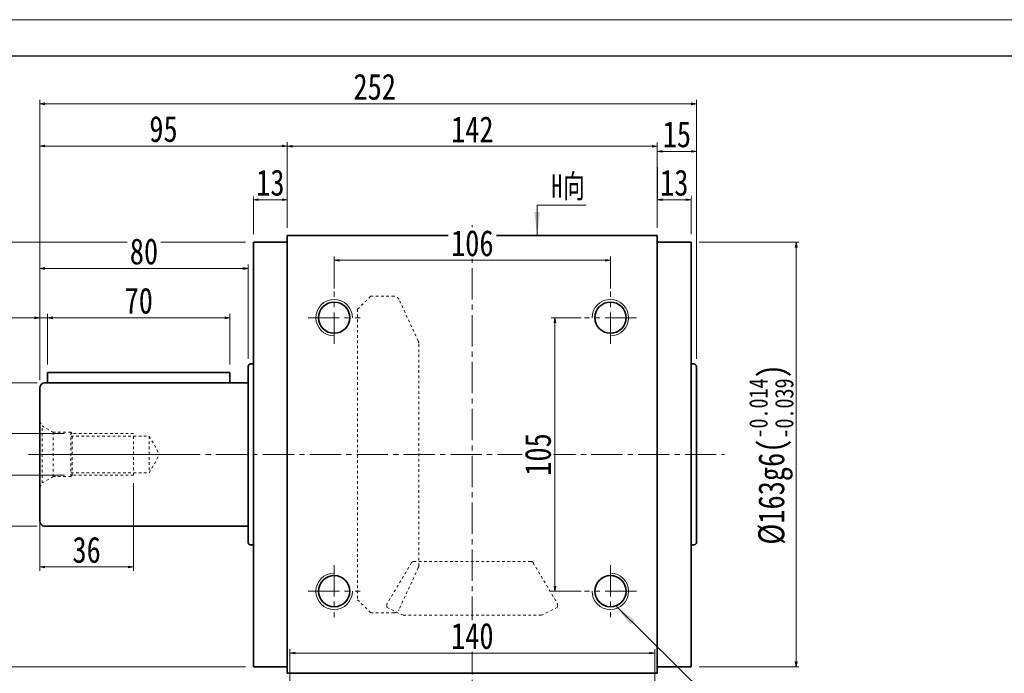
# Model space of a CAD drawing. Header units: millimetres. Extents: x -56 to 1149, y -66 to 764.
# Tile 4 of 5: x 144 to 522, y 513 to 764. Entities that reach past the tile are written whole.
import ezdxf

# ---------------------------------------------------------------- set-up
doc = ezdxf.new("R2010")
doc.units = ezdxf.units.MM
doc.linetypes.add('点画线', pattern=[18, 12, -2, 2, -2])
doc.linetypes.add('虚线', pattern=[2, 1, -1])
for name, color, linetype, lineweight in [('中心线层', 1, '点画线', 18), ('图框_外框线', 7, 'Continuous', 18), ('尺寸线层', 3, 'Continuous', 18), ('粗实线层', 7, 'Continuous', 35), ('虚线层', 6, '虚线', 18)]:
    doc.layers.add(name, color=color, linetype=linetype, lineweight=lineweight)
doc.styles.add('宋体', font='SimSun.ttf', dxfattribs={"width": 0.8})
doc.styles.add('标准', font='SimSun.ttf', dxfattribs={"width": 0.667})
doc.dimstyles.new('A水平标注$0', dxfattribs={"dimtxt": 3.5, "dimasz": 2, "dimexe": 1.5, "dimexo": 3, "dimgap": 1.1, "dimtad": 1, "dimtoh": 1, "dimdec": 4, "dimdsep": 46, "dimtxsty": '宋体', "dimblk": 'OPEN', "dimcen": 3, "dimclrd": 3, "dimclre": 3, "dimclrt": 6, "dimadec": 0, "dimazin": 0, "dimtm": 1e-09, "dimtfac": 1, "dimtdec": 4, "dimtix": 1, "dimtmove": 0, "dimatfit": 3, "dimldrblk": 'OPEN', "dimfxl": 0, "dimlwd": 13, "dimlwe": 13, "dimarcsym": 0})
doc.dimstyles.new('D直径标注φ25', dxfattribs={"dimtxt": 3.5, "dimasz": 2, "dimexe": 1, "dimexo": 3, "dimtad": 1, "dimtoh": 1, "dimdec": 1, "dimdsep": 46, "dimtxsty": '宋体', "dimblk": 'OPEN', "dimcen": 3, "dimclrd": 3, "dimclre": 3, "dimclrt": 130, "dimadec": 0, "dimazin": 0, "dimtm": 1e-09, "dimtfac": 1, "dimtdec": 1, "dimtmove": 0, "dimatfit": 0, "dimldrblk": 'OPEN', "dimfxl": 0, "dimlwd": 13, "dimlwe": 13, "dimarcsym": 0})
doc.dimstyles.new('螺孔(M8-7H)', dxfattribs={"dimtxt": 3.5, "dimasz": 2, "dimexe": 1.25, "dimexo": 3, "dimtad": 1, "dimtoh": 1, "dimdec": 4, "dimdsep": 46, "dimtxsty": '宋体', "dimblk": 'OPEN', "dimcen": 3, "dimclrd": 3, "dimclre": 3, "dimclrt": 2, "dimadec": 0, "dimazin": 0, "dimtm": 1e-09, "dimtfac": 1, "dimtdec": 4, "dimtmove": 0, "dimatfit": 3, "dimldrblk": 'OPEN', "dimfxl": 0, "dimlwd": 9, "dimlwe": 9, "dimarcsym": 0})

# ---------------------------------------------------------------- blocks, each defined once
blk = doc.blocks.new('_Open')
at = {"color": 0, "linetype": 'ByBlock', "lineweight": -2}
for p, q in [((-1, 0.17), (0, 0)), ((-1, -0.17), (0, 0)), ((0, 0), (-1, 0))]:
    blk.add_line(p, q, dxfattribs=at)
blk = doc.blocks.new('*D9')
at = {"layer": 'Defpoints', "color": 0, "transparency": 16777216}
for p in [(388.77, 715.4), (246.77, 681.1), (388.77, 681.1)]:
    blk.add_point(p, dxfattribs=at)
at = {"layer": '尺寸线层', "color": 3, "lineweight": 13, "transparency": 16777216}
for p, q in [((246.77, 684.1), (246.77, 716.9)), ((248.77, 715.4), (386.77, 715.4)), ((388.77, 684.1), (388.77, 716.9))]:
    blk.add_line(p, q, dxfattribs=at)
at = {"layer": '尺寸线层', "color": 3, "lineweight": 13, "transparency": 16777216, "xscale": 2, "yscale": 2, "zscale": 2, "rotation": 180}
blk.add_blockref('_Open', (246.77, 715.4), dxfattribs=at)
at = {"layer": '尺寸线层', "color": 3, "lineweight": 13, "transparency": 16777216, "xscale": 2, "yscale": 2, "zscale": 2}
blk.add_blockref('_Open', (388.77, 715.4), dxfattribs=at)
at = {"layer": '尺寸线层', "color": 6, "transparency": 16777216, "insert": (317.77, 721.9), "char_height": 10, "attachment_point": 5, "style": '宋体', "bg_fill": 3, "box_fill_scale": 1.1, "bg_fill_color": 256, "bg_fill_true_color": 13158600, "bg_fill_transparency": 0}
blk.add_mtext('142', dxfattribs=at)
blk = doc.blocks.new('*D10')
at = {"layer": 'Defpoints', "color": 0, "transparency": 16777216}
for p in [(151.77, 731.69), (403.77, 630.85), (151.77, 622.6)]:
    blk.add_point(p, dxfattribs=at)
at = {"layer": '尺寸线层', "color": 3, "lineweight": 13, "transparency": 16777216}
for p, q in [((151.77, 625.6), (151.77, 733.19)), ((403.77, 633.85), (403.77, 733.19)), ((401.77, 731.69), (153.77, 731.69))]:
    blk.add_line(p, q, dxfattribs=at)
at = {"layer": '尺寸线层', "color": 3, "lineweight": 13, "transparency": 16777216, "xscale": 2, "yscale": 2, "zscale": 2, "rotation": 180}
blk.add_blockref('_Open', (151.77, 731.69), dxfattribs=at)
at = {"layer": '尺寸线层', "color": 3, "lineweight": 13, "transparency": 16777216, "xscale": 2, "yscale": 2, "zscale": 2}
blk.add_blockref('_Open', (403.77, 731.69), dxfattribs=at)
at = {"layer": '尺寸线层', "color": 6, "transparency": 16777216, "insert": (280.33, 738.19), "char_height": 10, "attachment_point": 5, "style": '宋体', "bg_fill": 3, "box_fill_scale": 1.1, "bg_fill_color": 256, "bg_fill_true_color": 13158600, "bg_fill_transparency": 0}
blk.add_mtext('252', dxfattribs=at)
blk = doc.blocks.new('*D11')
at = {"layer": 'Defpoints', "color": 0, "transparency": 16777216}
for p in [(233.77, 694.88), (246.77, 681.1), (233.77, 678.6)]:
    blk.add_point(p, dxfattribs=at)
at = {"layer": '尺寸线层', "color": 3, "lineweight": 13, "transparency": 16777216}
for p, q in [((233.77, 681.6), (233.77, 696.38)), ((246.77, 684.1), (246.77, 696.38)), ((244.77, 694.88), (235.77, 694.88))]:
    blk.add_line(p, q, dxfattribs=at)
at = {"layer": '尺寸线层', "color": 3, "lineweight": 13, "transparency": 16777216, "xscale": 2, "yscale": 2, "zscale": 2, "rotation": 180}
blk.add_blockref('_Open', (233.77, 694.88), dxfattribs=at)
at = {"layer": '尺寸线层', "color": 3, "lineweight": 13, "transparency": 16777216, "xscale": 2, "yscale": 2, "zscale": 2}
blk.add_blockref('_Open', (246.77, 694.88), dxfattribs=at)
at = {"layer": '尺寸线层', "color": 6, "transparency": 16777216, "insert": (240.27, 701.38), "char_height": 10, "attachment_point": 5, "style": '宋体', "bg_fill": 3, "box_fill_scale": 1.1, "bg_fill_color": 256, "bg_fill_true_color": 13158600, "bg_fill_transparency": 0}
blk.add_mtext('13', dxfattribs=at)
blk = doc.blocks.new('*D12')
at = {"layer": 'Defpoints', "color": 0, "transparency": 16777216}
for p in [(151.77, 715.47), (246.77, 681.1), (151.77, 622.6)]:
    blk.add_point(p, dxfattribs=at)
at = {"layer": '尺寸线层', "color": 3, "lineweight": 13, "transparency": 16777216}
for p, q in [((151.77, 625.6), (151.77, 716.97)), ((244.77, 715.47), (153.77, 715.47)), ((246.77, 684.1), (246.77, 716.97))]:
    blk.add_line(p, q, dxfattribs=at)
at = {"layer": '尺寸线层', "color": 3, "lineweight": 13, "transparency": 16777216, "xscale": 2, "yscale": 2, "zscale": 2, "rotation": 180}
blk.add_blockref('_Open', (151.77, 715.47), dxfattribs=at)
at = {"layer": '尺寸线层', "color": 3, "lineweight": 13, "transparency": 16777216, "xscale": 2, "yscale": 2, "zscale": 2}
blk.add_blockref('_Open', (246.77, 715.47), dxfattribs=at)
at = {"layer": '尺寸线层', "color": 6, "transparency": 16777216, "insert": (199.27, 721.97), "char_height": 10, "attachment_point": 5, "style": '宋体', "bg_fill": 3, "box_fill_scale": 1.1, "bg_fill_color": 256, "bg_fill_true_color": 13158600, "bg_fill_transparency": 0}
blk.add_mtext('95', dxfattribs=at)
blk = doc.blocks.new('*D13')
at = {"layer": 'Defpoints', "color": 0, "transparency": 16777216}
for p in [(388.77, 694.88), (388.77, 681.1), (401.77, 678.6)]:
    blk.add_point(p, dxfattribs=at)
at = {"layer": '尺寸线层', "color": 3, "lineweight": 13, "transparency": 16777216}
for p, q in [((388.77, 684.1), (388.77, 696.38)), ((401.77, 681.6), (401.77, 696.38)), ((399.77, 694.88), (390.77, 694.88))]:
    blk.add_line(p, q, dxfattribs=at)
at = {"layer": '尺寸线层', "color": 3, "lineweight": 13, "transparency": 16777216, "xscale": 2, "yscale": 2, "zscale": 2, "rotation": 180}
blk.add_blockref('_Open', (388.77, 694.88), dxfattribs=at)
at = {"layer": '尺寸线层', "color": 3, "lineweight": 13, "transparency": 16777216, "xscale": 2, "yscale": 2, "zscale": 2}
blk.add_blockref('_Open', (401.77, 694.88), dxfattribs=at)
at = {"layer": '尺寸线层', "color": 6, "transparency": 16777216, "insert": (395.27, 701.38), "char_height": 10, "attachment_point": 5, "style": '宋体', "bg_fill": 3, "box_fill_scale": 1.1, "bg_fill_color": 256, "bg_fill_true_color": 13158600, "bg_fill_transparency": 0}
blk.add_mtext('13', dxfattribs=at)
blk = doc.blocks.new('*D14')
at = {"layer": 'Defpoints', "color": 0, "transparency": 16777216}
for p in [(370.77, 671.64), (264.77, 657.85), (370.77, 657.85)]:
    blk.add_point(p, dxfattribs=at)
at = {"layer": '尺寸线层', "color": 3, "lineweight": 13, "transparency": 16777216}
for p, q in [((264.77, 660.85), (264.77, 673.14)), ((370.77, 660.85), (370.77, 673.14)), ((266.77, 671.64), (368.77, 671.64))]:
    blk.add_line(p, q, dxfattribs=at)
at = {"layer": '尺寸线层', "color": 3, "lineweight": 13, "transparency": 16777216, "xscale": 2, "yscale": 2, "zscale": 2, "rotation": 180}
blk.add_blockref('_Open', (264.77, 671.64), dxfattribs=at)
at = {"layer": '尺寸线层', "color": 3, "lineweight": 13, "transparency": 16777216, "xscale": 2, "yscale": 2, "zscale": 2}
blk.add_blockref('_Open', (370.77, 671.64), dxfattribs=at)
at = {"layer": '尺寸线层', "color": 6, "transparency": 16777216, "insert": (317.77, 678.14), "char_height": 10, "attachment_point": 5, "style": '宋体', "bg_fill": 3, "box_fill_scale": 1.1, "bg_fill_color": 256, "bg_fill_true_color": 13158600, "bg_fill_transparency": 0}
blk.add_mtext('106', dxfattribs=at)
blk = doc.blocks.new('*D15')
at = {"layer": 'Defpoints', "color": 0, "transparency": 16777216}
for p in [(362.52, 649.6), (349.5, 544.6), (362.52, 544.6)]:
    blk.add_point(p, dxfattribs=at)
at = {"layer": '尺寸线层', "color": 3, "lineweight": 13, "transparency": 16777216}
for p, q in [((359.52, 649.6), (348, 649.6)), ((349.5, 647.6), (349.5, 546.6)), ((359.52, 544.6), (348, 544.6))]:
    blk.add_line(p, q, dxfattribs=at)
at = {"layer": '尺寸线层', "color": 3, "lineweight": 13, "transparency": 16777216, "xscale": 2, "yscale": 2, "zscale": 2}
for p, rotation in [((349.5, 649.6), 90), ((349.5, 544.6), 270)]:
    blk.add_blockref('_Open', p, dxfattribs=dict(at, rotation=rotation))
at = {"layer": '尺寸线层', "color": 6, "transparency": 16777216, "insert": (343, 597.1), "char_height": 10, "attachment_point": 5, "rotation": 90, "style": '宋体', "bg_fill": 3, "box_fill_scale": 1.1, "bg_fill_color": 256, "bg_fill_true_color": 13158600, "bg_fill_transparency": 0}
blk.add_mtext('105', dxfattribs=at)
blk = doc.blocks.new('*X5')
at = {"layer": '尺寸线层', "linetype": 'Continuous'}
blk.add_hatch(color=0, dxfattribs=at).paths.add_polyline_path([(-79.17, 71.97), (-71.97, 66.46), (-73.55, 64.85)], flags=0)
at = {"layer": '尺寸线层', "color": 0, "linetype": 'Continuous'}
blk.add_line((-79.17, 71.97), (-6.11, 0), dxfattribs=at)
at = {"layer": '尺寸线层', "color": 0}
for p, q in [((0, 20.01), (79.78, 20.01)), ((0, 0), (0, 20.01)), ((-6.11, 0), (0, 0)), ((0, 0), (79.78, 0))]:
    blk.add_line(p, q, dxfattribs=at)
at = {"layer": '尺寸线层', "color": 0, "insert": (4.5, 1.8), "char_height": 9, "width": 150.5686, "attachment_point": 7, "line_spacing_factor": 1.15057, "style": '标准'}
blk.add_mtext('\\T1.1;4-M14x20\\P反面，H向孔位一致', dxfattribs=at)
blk = doc.blocks.new('*X6')
at = {"layer": '尺寸线层', "linetype": 'Continuous'}
blk.add_hatch(color=0, dxfattribs=at).paths.add_polyline_path([(-1.02, -11.73), (-2.14, -2.73), (0.11, -2.73)], flags=0)
at = {"layer": '尺寸线层', "color": 0, "linetype": 'Continuous'}
blk.add_line((-1.02, -11.73), (-1.02, 0), dxfattribs=at)
at = {"layer": '尺寸线层', "color": 0}
for p, q in [((-1.02, 0), (0, 0)), ((0, 0), (0, 0)), ((0, 0), (17.75, 0))]:
    blk.add_line(p, q, dxfattribs=at)
at = {"layer": '尺寸线层', "color": 0, "insert": (4.5, 1.8), "char_height": 9, "width": 26.5093, "attachment_point": 7, "line_spacing_factor": 1.15057, "style": '标准'}
blk.add_mtext('\\T1.1;H向', dxfattribs=at)
blk = doc.blocks.new('*D16')
at = {"layer": 'Defpoints', "color": 0, "transparency": 16777216}
for p in [(401.77, 678.6), (401.77, 515.6), (442.03, 515.6)]:
    blk.add_point(p, dxfattribs=at)
at = {"layer": '尺寸线层', "color": 3, "lineweight": 13, "transparency": 16777216}
for p, q in [((404.77, 678.6), (443.03, 678.6)), ((442.03, 676.6), (442.03, 517.6)), ((404.77, 515.6), (443.03, 515.6))]:
    blk.add_line(p, q, dxfattribs=at)
at = {"layer": '尺寸线层', "color": 3, "lineweight": 13, "transparency": 16777216, "xscale": 2, "yscale": 2, "zscale": 2}
for p, rotation in [((442.03, 678.6), 90), ((442.03, 515.6), 270)]:
    blk.add_blockref('_Open', p, dxfattribs=dict(at, rotation=rotation))
at = {"layer": '尺寸线层', "color": 130, "transparency": 16777216, "insert": (432.49, 597.1), "char_height": 10, "attachment_point": 5, "rotation": 90, "style": '宋体', "bg_fill": 3, "box_fill_scale": 1.1, "bg_fill_color": 256, "bg_fill_true_color": 13158600, "bg_fill_transparency": 0}
blk.add_mtext('{\\A1;\\A1;%%C163g6({\\H0.707107x;\\S-0.014^ -0.039;})}', dxfattribs=at)
blk = doc.blocks.new('*D17')
at = {"layer": 'Defpoints', "color": 0, "transparency": 16777216}
for p in [(93.97, 678.6), (233.77, 678.6), (233.77, 515.6)]:
    blk.add_point(p, dxfattribs=at)
at = {"layer": '尺寸线层', "color": 3, "lineweight": 13, "transparency": 16777216}
for p, q in [((230.77, 678.6), (92.97, 678.6)), ((93.97, 517.6), (93.97, 676.6)), ((230.77, 515.6), (92.97, 515.6))]:
    blk.add_line(p, q, dxfattribs=at)
at = {"layer": '尺寸线层', "color": 3, "lineweight": 13, "transparency": 16777216, "xscale": 2, "yscale": 2, "zscale": 2}
for p, rotation in [((93.97, 678.6), 90), ((93.97, 515.6), 270)]:
    blk.add_blockref('_Open', p, dxfattribs=dict(at, rotation=rotation))
at = {"layer": '尺寸线层', "color": 130, "transparency": 16777216, "insert": (84.43, 597.1), "char_height": 10, "attachment_point": 5, "rotation": 90, "style": '宋体', "bg_fill": 3, "box_fill_scale": 1.1, "bg_fill_color": 256, "bg_fill_true_color": 13158600, "bg_fill_transparency": 0}
blk.add_mtext('{\\A1;\\A1;%%C163g6({\\H0.707107x;\\S-0.014^ -0.039;})}', dxfattribs=at)
blk = doc.blocks.new('*D21')
at = {"layer": 'Defpoints', "color": 0, "transparency": 16777216}
for p in [(164.27, 605.1), (135.24, 589.1), (164.27, 589.1)]:
    blk.add_point(p, dxfattribs=at)
at = {"layer": '尺寸线层', "color": 3, "lineweight": 9, "transparency": 16777216}
for p, q in [((161.27, 605.1), (133.99, 605.1)), ((135.24, 603.1), (135.24, 591.1)), ((161.27, 589.1), (133.99, 589.1))]:
    blk.add_line(p, q, dxfattribs=at)
at = {"layer": '尺寸线层', "color": 3, "lineweight": 9, "transparency": 16777216, "xscale": 2, "yscale": 2, "zscale": 2}
for p, rotation in [((135.24, 605.1), 90), ((135.24, 589.1), 270)]:
    blk.add_blockref('_Open', p, dxfattribs=dict(at, rotation=rotation))
at = {"layer": '尺寸线层', "color": 2, "transparency": 16777216, "insert": (128.74, 597.1), "char_height": 10, "attachment_point": 5, "rotation": 90, "style": '宋体', "bg_fill": 3, "box_fill_scale": 1.1, "bg_fill_color": 256, "bg_fill_true_color": 13158600, "bg_fill_transparency": 0}
blk.add_mtext('M16-7H', dxfattribs=at)
blk = doc.blocks.new('m16螺纹中心孔_1')
at = {"layer": '中心线层', "linetype": '点画线', "lineweight": 18}
blk.add_line((49.71, 0), (-4.25, 0), dxfattribs=at)
at = {"layer": '粗实线层', "color": 6, "linetype": '虚线', "lineweight": 18}
for p, q in [((0, -12.65), (0, 12.65)), ((0, 12.65), (0.99, 10.93)), ((5.2, 8.5), (0.99, 10.93)), ((0.99, -10.93), (0.99, 10.93)), ((12, 8.5), (5.2, 8.5)), ((5.2, -8.5), (5.2, 8.5)), ((12.5, 8), (12, 8.5)), ((12, -8.5), (12, 8.5)), ((36, 8), (12.5, 8)), ((12.5, -8), (12.5, 8)), ((36, -8), (36, 8)), ((12, 7), (42, 7)), ((42, 7), (46.04, 0)), ((42, 7), (42, -7)), ((42, -7), (46.04, 0)), ((12, -7), (42, -7)), ((0, -12.65), (0.99, -10.93)), ((5.2, -8.5), (0.99, -10.93)), ((12, -8.5), (5.2, -8.5)), ((12.5, -8), (12, -8.5)), ((36, -8), (12.5, -8))]:
    blk.add_line(p, q, dxfattribs=at)
blk = doc.blocks.new('*D22')
at = {"layer": 'Defpoints', "color": 0, "transparency": 16777216}
for p in [(187.77, 589.1), (151.77, 579.1), (187.77, 553.94)]:
    blk.add_point(p, dxfattribs=at)
at = {"layer": '尺寸线层', "color": 3, "lineweight": 13, "transparency": 16777216}
for p, q in [((187.77, 586.1), (187.77, 552.44)), ((151.77, 576.1), (151.77, 552.44)), ((153.77, 553.94), (185.77, 553.94))]:
    blk.add_line(p, q, dxfattribs=at)
at = {"layer": '尺寸线层', "color": 3, "lineweight": 13, "transparency": 16777216, "xscale": 2, "yscale": 2, "zscale": 2, "rotation": 180}
blk.add_blockref('_Open', (151.77, 553.94), dxfattribs=at)
at = {"layer": '尺寸线层', "color": 3, "lineweight": 13, "transparency": 16777216, "xscale": 2, "yscale": 2, "zscale": 2}
blk.add_blockref('_Open', (187.77, 553.94), dxfattribs=at)
at = {"layer": '尺寸线层', "color": 6, "transparency": 16777216, "insert": (169.77, 560.44), "char_height": 10, "attachment_point": 5, "style": '宋体', "bg_fill": 3, "box_fill_scale": 1.1, "bg_fill_color": 256, "bg_fill_true_color": 13158600, "bg_fill_transparency": 0}
blk.add_mtext('36', dxfattribs=at)
blk = doc.blocks.new('*D23')
at = {"layer": 'Defpoints', "color": 0, "transparency": 16777216}
for p in [(153.77, 624.6), (153.77, 569.6)]:
    blk.add_point(p, dxfattribs=at)
at = {"layer": '尺寸线层', "color": 3, "lineweight": 13, "transparency": 16777216}
for p, q in [((150.77, 624.6), (114.78, 624.6)), ((115.78, 571.6), (115.78, 622.6)), ((150.77, 569.6), (114.78, 569.6))]:
    blk.add_line(p, q, dxfattribs=at)
at = {"layer": '尺寸线层', "color": 3, "lineweight": 13, "transparency": 16777216, "xscale": 2, "yscale": 2, "zscale": 2}
for p, rotation in [((115.78, 624.6), 90), ((115.78, 569.6), 270)]:
    blk.add_blockref('_Open', p, dxfattribs=dict(at, rotation=rotation))
at = {"layer": '尺寸线层', "color": 130, "transparency": 16777216, "insert": (106.56, 597.1), "char_height": 10, "attachment_point": 5, "rotation": 90, "style": '宋体', "bg_fill": 3, "box_fill_scale": 1.1, "bg_fill_color": 256, "bg_fill_true_color": 13158600, "bg_fill_transparency": 0}
blk.add_mtext('{\\A1;\\A1;%%C55h6({\\H0.707107x;\\S 0^ -0.019;})}', dxfattribs=at)
at = {"layer": 'Defpoints', "color": 0, "transparency": 16777216}
blk.add_point((115.78, 624.6), dxfattribs=at)
blk = doc.blocks.new('*D24')
at = {"layer": 'Defpoints', "color": 0, "transparency": 16777216}
for p in [(154.77, 649.56), (154.77, 628.6), (151.77, 622.6)]:
    blk.add_point(p, dxfattribs=at)
at = {"layer": '尺寸线层', "color": 3, "lineweight": 13, "transparency": 16777216}
for p, q in [((151.77, 625.6), (151.77, 651.06)), ((154.77, 631.6), (154.77, 651.06)), ((149.77, 649.56), (133.1, 649.56)), ((154.77, 649.56), (151.77, 649.56)), ((156.77, 649.56), (158.77, 649.56))]:
    blk.add_line(p, q, dxfattribs=at)
at = {"layer": '尺寸线层', "color": 3, "lineweight": 13, "transparency": 16777216, "xscale": 2, "yscale": 2, "zscale": 2}
blk.add_blockref('_Open', (151.77, 649.56), dxfattribs=at)
at = {"layer": '尺寸线层', "color": 3, "lineweight": 13, "transparency": 16777216, "xscale": 2, "yscale": 2, "zscale": 2, "rotation": 180}
blk.add_blockref('_Open', (154.77, 649.56), dxfattribs=at)
at = {"layer": '尺寸线层', "color": 6, "transparency": 16777216, "insert": (136.77, 656.06), "char_height": 10, "attachment_point": 5, "style": '宋体', "bg_fill": 3, "box_fill_scale": 1.1, "bg_fill_color": 256, "bg_fill_true_color": 13158600, "bg_fill_transparency": 0}
blk.add_mtext('3', dxfattribs=at)
blk = doc.blocks.new('*D25')
at = {"layer": 'Defpoints', "color": 0, "transparency": 16777216}
for p in [(224.77, 649.56), (154.77, 628.6), (224.77, 628.6)]:
    blk.add_point(p, dxfattribs=at)
at = {"layer": '尺寸线层', "color": 3, "lineweight": 13, "transparency": 16777216}
for p, q in [((154.77, 631.6), (154.77, 651.06)), ((224.77, 631.6), (224.77, 651.06)), ((156.77, 649.56), (222.77, 649.56))]:
    blk.add_line(p, q, dxfattribs=at)
at = {"layer": '尺寸线层', "color": 3, "lineweight": 13, "transparency": 16777216, "xscale": 2, "yscale": 2, "zscale": 2, "rotation": 180}
blk.add_blockref('_Open', (154.77, 649.56), dxfattribs=at)
at = {"layer": '尺寸线层', "color": 3, "lineweight": 13, "transparency": 16777216, "xscale": 2, "yscale": 2, "zscale": 2}
blk.add_blockref('_Open', (224.77, 649.56), dxfattribs=at)
at = {"layer": '尺寸线层', "color": 6, "transparency": 16777216, "insert": (189.77, 656.06), "char_height": 10, "attachment_point": 5, "style": '宋体', "bg_fill": 3, "box_fill_scale": 1.1, "bg_fill_color": 256, "bg_fill_true_color": 13158600, "bg_fill_transparency": 0}
blk.add_mtext('70', dxfattribs=at)
blk = doc.blocks.new('*D26')
at = {"layer": 'Defpoints', "color": 0, "transparency": 16777216}
for p in [(151.77, 668.48), (231.77, 630.85), (151.77, 622.6)]:
    blk.add_point(p, dxfattribs=at)
at = {"layer": '尺寸线层', "color": 3, "lineweight": 13, "transparency": 16777216}
for p, q in [((151.77, 625.6), (151.77, 669.98)), ((231.77, 633.85), (231.77, 669.98)), ((229.77, 668.48), (153.77, 668.48))]:
    blk.add_line(p, q, dxfattribs=at)
at = {"layer": '尺寸线层', "color": 3, "lineweight": 13, "transparency": 16777216, "xscale": 2, "yscale": 2, "zscale": 2, "rotation": 180}
blk.add_blockref('_Open', (151.77, 668.48), dxfattribs=at)
at = {"layer": '尺寸线层', "color": 3, "lineweight": 13, "transparency": 16777216, "xscale": 2, "yscale": 2, "zscale": 2}
blk.add_blockref('_Open', (231.77, 668.48), dxfattribs=at)
at = {"layer": '尺寸线层', "color": 6, "transparency": 16777216, "insert": (191.77, 674.98), "char_height": 10, "attachment_point": 5, "style": '宋体', "bg_fill": 3, "box_fill_scale": 1.1, "bg_fill_color": 256, "bg_fill_true_color": 13158600, "bg_fill_transparency": 0}
blk.add_mtext('80', dxfattribs=at)
blk = doc.blocks.new('*D29')
at = {"layer": 'Defpoints', "color": 0, "transparency": 16777216}
for p in [(403.77, 713.44), (388.77, 681.1), (403.77, 630.85)]:
    blk.add_point(p, dxfattribs=at)
at = {"layer": '尺寸线层', "color": 3, "lineweight": 13, "transparency": 16777216}
for p, q in [((388.77, 684.1), (388.77, 714.94)), ((403.77, 633.85), (403.77, 714.94)), ((390.77, 713.44), (401.77, 713.44))]:
    blk.add_line(p, q, dxfattribs=at)
at = {"layer": '尺寸线层', "color": 3, "lineweight": 13, "transparency": 16777216, "xscale": 2, "yscale": 2, "zscale": 2, "rotation": 180}
blk.add_blockref('_Open', (388.77, 713.44), dxfattribs=at)
at = {"layer": '尺寸线层', "color": 3, "lineweight": 13, "transparency": 16777216, "xscale": 2, "yscale": 2, "zscale": 2}
blk.add_blockref('_Open', (403.77, 713.44), dxfattribs=at)
at = {"layer": '尺寸线层', "color": 6, "transparency": 16777216, "insert": (396.27, 719.94), "char_height": 10, "attachment_point": 5, "style": '宋体', "bg_fill": 3, "box_fill_scale": 1.1, "bg_fill_color": 256, "bg_fill_true_color": 13158600, "bg_fill_transparency": 0}
blk.add_mtext('15', dxfattribs=at)
blk = doc.blocks.new('*D37')
at = {"layer": 'Defpoints', "color": 0, "transparency": 16777216}
for p in [(387.77, 520.89), (247.77, 503.85), (387.77, 503.85)]:
    blk.add_point(p, dxfattribs=at)
at = {"layer": '尺寸线层', "color": 3, "lineweight": 13, "transparency": 16777216}
for p, q in [((247.77, 506.85), (247.77, 522.39)), ((387.77, 506.85), (387.77, 522.39)), ((249.77, 520.89), (385.77, 520.89))]:
    blk.add_line(p, q, dxfattribs=at)
at = {"layer": '尺寸线层', "color": 3, "lineweight": 13, "transparency": 16777216, "xscale": 2, "yscale": 2, "zscale": 2, "rotation": 180}
blk.add_blockref('_Open', (247.77, 520.89), dxfattribs=at)
at = {"layer": '尺寸线层', "color": 3, "lineweight": 13, "transparency": 16777216, "xscale": 2, "yscale": 2, "zscale": 2}
blk.add_blockref('_Open', (387.77, 520.89), dxfattribs=at)
at = {"layer": '尺寸线层', "color": 6, "transparency": 16777216, "insert": (317.77, 527.39), "char_height": 10, "attachment_point": 5, "style": '宋体', "bg_fill": 3, "box_fill_scale": 1.1, "bg_fill_color": 256, "bg_fill_true_color": 13158600, "bg_fill_transparency": 0}
blk.add_mtext('140', dxfattribs=at)

msp = doc.modelspace()

# ---------------------------------------------------------------- linework, layer by layer
at = {"layer": '中心线层'}
for p, q in [((317.77005, 494.60288), (317.77005, 685.15701)), ((147.40214, 597.10288), (414.53752, 597.10288)), ((264.77005, 554.60288), (264.77005, 534.60288)), ((370.77005, 554.60288), (370.77005, 534.60288)), ((254.77005, 544.60288), (274.77005, 544.60288))]:
    msp.add_line(p, q, dxfattribs=at)
at = {"layer": '粗实线层'}
for p, q in [((246.77005, 681.10288), (388.77005, 681.10288)), ((246.77005, 513.10288), (246.77005, 681.10288)), ((388.77005, 513.10288), (388.77005, 681.10288)), ((246.77005, 678.60288), (233.77005, 678.60288)), ((233.77005, 678.60288), (233.77005, 515.60288)), ((388.77005, 678.60288), (401.77005, 678.60288)), ((401.77005, 678.60288), (401.77005, 515.60288)), ((233.77005, 631.85288), (232.77005, 631.85288)), ((231.77005, 563.35288), (231.77005, 630.85288)), ((233.77005, 562.35288), (232.77005, 562.35288)), ((246.77005, 515.60288), (233.77005, 515.60288)), ((388.77005, 515.60288), (401.77005, 515.60288)), ((246.77005, 513.10288), (388.77005, 513.10288))]:
    msp.add_line(p, q, dxfattribs=at)
for centre in [(264.77005, 544.60288), (370.77005, 544.60288)]:
    msp.add_circle(centre, 6, dxfattribs=at)
for centre, start, end in [((232.77005, 630.85288), 89.9999996, 179.9999991), ((232.77005, 563.35288), 180, 270)]:
    msp.add_arc(centre, 1, start, end, dxfattribs=at)
at = {"layer": '粗实线层', "lineweight": 18}
msp.add_arc((264.77005, 544.60288), 7, 90, 0, dxfattribs=at)
at = {"layer": '虚线层'}
for p, q in [((273.77005, 652.85288), (278.77005, 657.85288)), ((278.77005, 657.85288), (287.77131, 657.85288)), ((297.03437, 640.63578), (289.58563, 656.69445)), ((273.77005, 652.85288), (273.77005, 541.35288)), ((297.22005, 554.41155), (297.22005, 639.79422)), ((294.37985, 555.51343), (285.16019, 539.98575)), ((295.2397, 556.00288), (340.30039, 556.00288)), ((341.16024, 555.51343), (350.3799, 539.98575)), ((297.03437, 553.56999), (289.58563, 537.51132)), ((273.77005, 541.35288), (278.77005, 536.35288)), ((285.02005, 538.48287), (285.02005, 539.47521)), ((285.02005, 538.48287), (291.27005, 535.35774)), ((350.52005, 538.48287), (344.27005, 535.35774)), ((350.52005, 539.47521), (350.52005, 538.48287)), ((278.77005, 536.35288), (287.77131, 536.35288)), ((291.27005, 535.35774), (344.27005, 535.35774))]:
    msp.add_line(p, q, dxfattribs=at)
for centre, radius, start, end in [((287.77131, 655.85288), 2, 24.884, 90), ((295.22005, 639.79422), 2, 0, 24.884), ((295.2397, 555.00288), 1, 90, 149.3), ((340.30039, 555.00288), 1, 30.7, 90), ((295.22005, 554.41155), 2, 335.116, 0), ((286.02005, 539.47521), 1, 149.3, 180), ((287.77131, 538.35288), 2, 270, 335.116), ((349.52005, 539.47521), 1, 360, 30.7)]:
    msp.add_arc(centre, radius, start, end, dxfattribs=at)

# ---------------------------------------------------------------- block references
at = {"layer": '尺寸线层'}
msp.add_blockref('*X5', (451.98698, 466.99177), dxfattribs=at)

# ---------------------------------------------------------------- next in the draw order: dimensions: what is measured, and where the dimension line sits
dim = msp.add_linear_dim(base=(388.77005, 715.39731), p1=(246.77005, 681.10288), p2=(388.77005, 681.10288), dimstyle='A水平标注$0', override={"dimtxt": 10, "dimgap": 1.5, "dimblk": 'Open', "dimtfill": 1, "dimtfillclr": 256}, dxfattribs=at)
dim.commit()
dim.dimension.update_dxf_attribs({"geometry": '*D9', "text_midpoint": (317.77005, 715.39731), "dimtype": 160})

# ---------------------------------------------------------------- next in the draw order: dimensions: what is measured, and where the dimension line sits
dim = msp.add_linear_dim(base=(151.77005, 731.69255), p1=(403.77005, 630.85288), p2=(151.77005, 622.60288), dimstyle='A水平标注$0', override={"dimtxt": 10, "dimgap": 1.5, "dimblk": 'Open', "dimtfill": 1, "dimtfillclr": 256}, dxfattribs=at)
dim.commit()
dim.dimension.update_dxf_attribs({"geometry": '*D10', "text_midpoint": (280.33153, 731.69255), "dimtype": 160})

# ---------------------------------------------------------------- next in the draw order: linework, layer by layer
at = {"layer": '中心线层'}
msp.add_line((254.77005, 649.60288), (274.77005, 649.60288), dxfattribs=at)
at = {"layer": '粗实线层'}
for centre in [(264.77005, 649.60288), (370.77005, 649.60288)]:
    msp.add_circle(centre, 6, dxfattribs=at)

# ---------------------------------------------------------------- next in the draw order: dimensions: what is measured, and where the dimension line sits
at = {"layer": '尺寸线层'}
for base, p1, p2, picture, middle in [((233.77005, 694.87859), (246.77005, 681.10288), (233.77005, 678.60288), '*D11', (240.27004, 694.87859)), ((388.77005, 694.87859), (401.77005, 678.60288), (388.77005, 681.10288), '*D13', (395.27004, 694.87859)), ((370.77005, 671.63753), (264.77005, 657.85288), (370.77005, 657.85288), '*D14', (317.77005, 671.63753))]:
    dim = msp.add_linear_dim(base=base, p1=p1, p2=p2, dimstyle='A水平标注$0', override={"dimtxt": 10, "dimgap": 1.5, "dimblk": 'Open', "dimtfill": 1, "dimtfillclr": 256}, dxfattribs=at)
    dim.commit()
    dim.dimension.update_dxf_attribs({"geometry": picture, "text_midpoint": middle, "dimtype": 160})
dim = msp.add_linear_dim(base=(349.49518, 544.60288), p1=(362.52005, 649.60288), p2=(362.52005, 544.60288), angle=270, dimstyle='A水平标注$0', override={"dimtxt": 10, "dimgap": 1.5, "dimblk": 'Open', "dimtfill": 1, "dimtfillclr": 256}, dxfattribs=at)
dim.commit()
dim.dimension.update_dxf_attribs({"geometry": '*D15', "text_midpoint": (349.49518, 597.10288), "dimtype": 160})

# ---------------------------------------------------------------- next in the draw order: linework, layer by layer
at = {"layer": '中心线层'}
for p, q in [((264.77005, 639.60288), (264.77005, 659.60288)), ((370.77005, 639.60288), (370.77005, 659.60288)), ((380.77005, 649.60288), (360.77005, 649.60288)), ((380.77005, 544.60288), (360.77005, 544.60288))]:
    msp.add_line(p, q, dxfattribs=at)
at = {"layer": '粗实线层', "lineweight": 18}
for centre, start, end in [((264.77005, 649.60288), 0, 270), ((370.77005, 649.60288), 270, 180), ((370.77005, 544.60288), 180, 90)]:
    msp.add_arc(centre, 7, start, end, dxfattribs=at)

# ---------------------------------------------------------------- next in the draw order: block references
at = {"layer": '尺寸线层'}
msp.add_blockref('*X6', (343.67992, 692.83566), dxfattribs=at)

# ---------------------------------------------------------------- next in the draw order: dimensions: what is measured, and where the dimension line sits
dim = msp.add_linear_dim(base=(151.77005, 715.47277), p1=(246.77005, 681.10288), p2=(151.77005, 622.60288), dimstyle='A水平标注$0', override={"dimtxt": 10, "dimgap": 1.5, "dimblk": 'Open', "dimtfill": 1, "dimtfillclr": 256}, dxfattribs=at)
dim.commit()
dim.dimension.update_dxf_attribs({"geometry": '*D12', "text_midpoint": (199.27004, 715.47277), "dimtype": 160})
dim = msp.add_linear_dim(base=(442.0282, 515.60288), p1=(401.77005, 678.60288), p2=(401.77005, 515.60288), angle=270, text='{\\A1;\\A1;%%C163g6({\\H0.707107x;\\S-0.014^ -0.039;})}', dimstyle='D直径标注φ25', override={"dimtxt": 10, "dimgap": 0.5, "dimpost": 'φ<>', "dimtp": -0.014, "dimtm": 0.039, "dimtdec": 3, "dimtzin": 8}, dxfattribs=at)
dim.commit()
dim.dimension.update_dxf_attribs({"geometry": '*D16', "text_midpoint": (442.0282, 597.10288), "dimtype": 160})

# ---------------------------------------------------------------- next in the draw order: linework, layer by layer
at = {"layer": '粗实线层'}
for p, q in [((401.77005, 631.85288), (402.77005, 631.85288)), ((403.77005, 563.35288), (403.77005, 630.85288)), ((401.77005, 562.35288), (402.77005, 562.35288))]:
    msp.add_line(p, q, dxfattribs=at)
for centre, start, end in [((402.77005, 630.85288), 0, 90), ((402.77005, 563.35288), 270.0000001, 0.0000003)]:
    msp.add_arc(centre, 1, start, end, dxfattribs=at)

# ---------------------------------------------------------------- next in the draw order: dimensions: what is measured, and where the dimension line sits
at = {"layer": '尺寸线层'}
dim = msp.add_linear_dim(base=(93.96811, 678.60288), p1=(233.77005, 515.60288), p2=(233.77005, 678.60288), angle=90, text='{\\A1;\\A1;%%C163g6({\\H0.707107x;\\S-0.014^ -0.039;})}', dimstyle='D直径标注φ25', override={"dimtxt": 10, "dimgap": 0.5, "dimpost": 'φ<>', "dimtp": -0.014, "dimtm": 0.039, "dimtdec": 3, "dimtzin": 8}, dxfattribs=at)
dim.commit()
dim.dimension.update_dxf_attribs({"geometry": '*D17', "text_midpoint": (93.96811, 597.10288), "dimtype": 160})

# ---------------------------------------------------------------- next in the draw order: linework, layer by layer
at = {"layer": '粗实线层'}
for p, q in [((154.77005, 628.60288), (154.77005, 624.60288)), ((154.77005, 628.60288), (224.77005, 628.60288)), ((224.77005, 628.60288), (224.77005, 624.60288)), ((231.77005, 624.60288), (153.77005, 624.60288)), ((151.77005, 622.60288), (151.77005, 571.60288)), ((153.77005, 569.60288), (231.77005, 569.60288))]:
    msp.add_line(p, q, dxfattribs=at)
for centre, start, end in [((153.77005, 622.60288), 89.9999998, 179.9999995), ((153.77005, 571.60288), 180, 270)]:
    msp.add_arc(centre, 2, start, end, dxfattribs=at)

# ---------------------------------------------------------------- next in the draw order: dimensions: what is measured, and where the dimension line sits
at = {"layer": '尺寸线层'}
dim = msp.add_linear_dim(base=(403.77005, 713.4419), p1=(388.77005, 681.10288), p2=(403.77005, 630.85288), angle=0, dimstyle='A水平标注$0', override={"dimtxt": 10, "dimgap": 1.5, "dimblk": 'Open', "dimtfill": 1, "dimtfillclr": 256}, dxfattribs=at)
dim.commit()
dim.dimension.update_dxf_attribs({"geometry": '*D29', "text_midpoint": (396.27005, 713.4419), "dimtype": 160})

# ---------------------------------------------------------------- next in the draw order: dimensions: what is measured, and where the dimension line sits
dim = msp.add_linear_dim(base=(135.24061, 589.10288), p1=(164.27005, 605.10288), p2=(164.27005, 589.10288), angle=270, dimstyle='螺孔(M8-7H)', override={"dimtxt": 10, "dimgap": 1.5, "dimpost": 'M<>-7H'}, dxfattribs=at)
dim.commit()
dim.dimension.update_dxf_attribs({"geometry": '*D21', "text_midpoint": (135.24061, 597.10288), "dimtype": 160})

# ---------------------------------------------------------------- next in the draw order: block references
at = {"layer": '粗实线层'}
msp.add_blockref('m16螺纹中心孔_1', (151.77005, 597.10288), dxfattribs=at)

# ---------------------------------------------------------------- next in the draw order: dimensions: what is measured, and where the dimension line sits
at = {"layer": '尺寸线层'}
dim = msp.add_linear_dim(base=(187.77005, 553.94032), p1=(151.77005, 579.10288), p2=(187.77005, 589.10288), dimstyle='A水平标注$0', override={"dimtxt": 10, "dimgap": 1.5, "dimblk": 'Open', "dimtfill": 1, "dimtfillclr": 256}, dxfattribs=at)
dim.commit()
dim.dimension.update_dxf_attribs({"geometry": '*D22', "text_midpoint": (169.77005, 553.94032), "dimtype": 160})

# ---------------------------------------------------------------- next in the draw order: dimensions: what is measured, and where the dimension line sits
dim = msp.add_linear_dim(base=(115.78292, 624.60288), p1=(153.77005, 569.60288), p2=(153.77005, 624.60288), angle=90, text='{\\A1;\\A1;%%C55h6({\\H0.707107x;\\S 0^ -0.019;})}', dimstyle='D直径标注φ25', override={"dimtxt": 10, "dimgap": 0.5, "dimpost": 'φ<>', "dimtp": 0, "dimtm": 0.019, "dimtdec": 3, "dimtzin": 8}, dxfattribs=at)
dim.commit()
dim.dimension.update_dxf_attribs({"geometry": '*D23', "text_midpoint": (115.78292, 597.10288), "dimtype": 160})

# ---------------------------------------------------------------- next in the draw order: dimensions: what is measured, and where the dimension line sits
dim = msp.add_linear_dim(base=(154.77005, 649.56214), p1=(151.77005, 622.60288), p2=(154.77005, 628.60288), angle=0, dimstyle='A水平标注$0', override={"dimtxt": 10, "dimgap": 1.5, "dimblk": 'Open', "dimtfill": 1, "dimtfillclr": 256}, dxfattribs=at)
dim.commit()
dim.dimension.update_dxf_attribs({"geometry": '*D24', "text_midpoint": (136.76656, 649.56214), "dimtype": 160})

# ---------------------------------------------------------------- next in the draw order: dimensions: what is measured, and where the dimension line sits
dim = msp.add_linear_dim(base=(224.77005, 649.56214), p1=(154.77005, 628.60288), p2=(224.77005, 628.60288), dimstyle='A水平标注$0', override={"dimtxt": 10, "dimgap": 1.5, "dimblk": 'Open', "dimtfill": 1, "dimtfillclr": 256}, dxfattribs=at)
dim.commit()
dim.dimension.update_dxf_attribs({"geometry": '*D25', "text_midpoint": (189.77005, 649.56214), "dimtype": 160})

# ---------------------------------------------------------------- next in the draw order: dimensions: what is measured, and where the dimension line sits
dim = msp.add_linear_dim(base=(151.77005, 668.47732), p1=(231.77005, 630.85288), p2=(151.77005, 622.60288), dimstyle='A水平标注$0', override={"dimtxt": 10, "dimgap": 1.5, "dimblk": 'Open', "dimtfill": 1, "dimtfillclr": 256}, dxfattribs=at)
dim.commit()
dim.dimension.update_dxf_attribs({"geometry": '*D26', "text_midpoint": (191.77004, 668.47732), "dimtype": 160})

# ---------------------------------------------------------------- next in the draw order: linework, layer by layer
at = {"layer": '图框_外框线', "color": 3}
msp.add_lwpolyline([(-49.81106, -66.11286), (1124.06138, -66.11286), (1124.06138, 763.98265), (-49.81106, 763.98265)], close=True, dxfattribs=at)
at = {"layer": '图框_外框线', "color": 3, "lineweight": 25}
msp.add_lwpolyline([(20.0623, -52.13819), (1110.08671, -52.13819), (1110.08671, 750.00798), (20.0623, 750.00798)], close=True, dxfattribs=at)

# ---------------------------------------------------------------- next in the draw order: dimensions: what is measured, and where the dimension line sits
at = {"layer": '尺寸线层'}
dim = msp.add_linear_dim(base=(387.77005, 520.88939), p1=(247.77005, 503.85288), p2=(387.77005, 503.85288), dimstyle='A水平标注$0', override={"dimtxt": 10, "dimgap": 1.5, "dimblk": 'Open', "dimtfill": 1, "dimtfillclr": 256}, dxfattribs=at)
dim.commit()
dim.dimension.update_dxf_attribs({"geometry": '*D37', "text_midpoint": (317.77005, 527.38939)})

doc.saveas('drawing.dxf')
